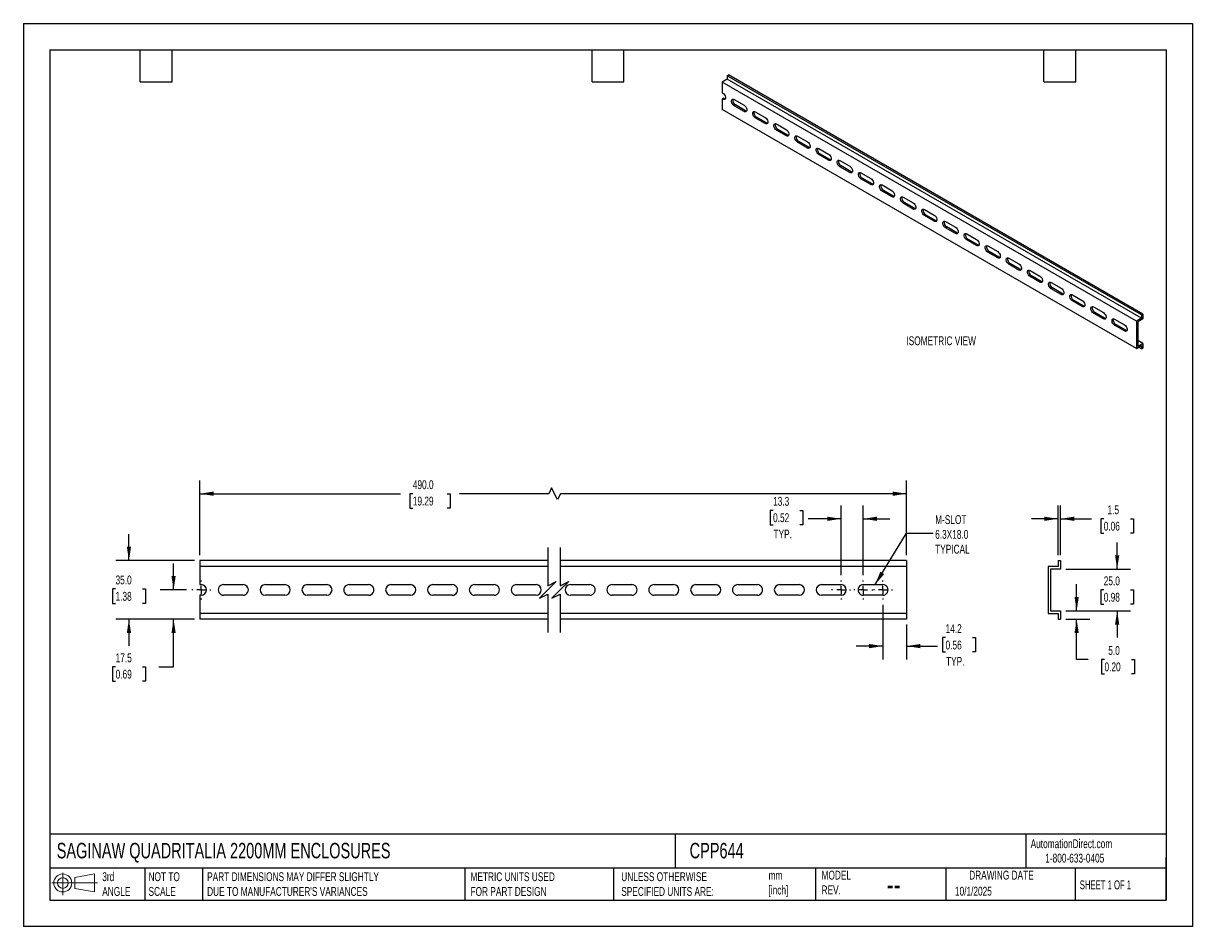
# Model space of a CAD drawing. Header units: millimetres. Extents: x 0 to 699, y 0 to 540.
import ezdxf

# ---------------------------------------------------------------- set-up
doc = ezdxf.new("R2010")
doc.units = ezdxf.units.MM
doc.header["$LTSCALE"] = 2.5
doc.linetypes.add('CENTERX2', pattern=[20.32, 12.7, -2.54, 2.54, -2.54])
doc.layers.add('CENTER', color=40, linetype='CENTERX2')
doc.layers.add('DIMENSIONS', color=140, linetype='Continuous', lineweight=25)
doc.layers.add('TEXT', color=140, linetype='Continuous', lineweight=25)
doc.styles.add('SLDTEXTSTYLE0', font='TXT', dxfattribs={"width": 0.7})
doc.styles.add('SLDTEXTSTYLE1', font='TXT', dxfattribs={"width": 0.65})
doc.dimstyles.new('SLDDIMSTYLE0', dxfattribs={"dimtxt": 5.39502, "dimasz": 8.255, "dimexe": 0, "dimexo": 0.0625, "dimgap": 1.348755, "dimtad": 0, "dimtih": 1, "dimtoh": 1, "dimdec": 1, "dimrnd": 1e-09, "dimzin": 12, "dimdsep": 46, "dimtxsty": 'SLDTEXTSTYLE0', "dimsah": 1, "dimcen": 0.09, "dimadec": 0, "dimazin": 3, "dimtfac": 1, "dimtdec": 1, "dimtmove": 0, "dimatfit": 0, "dimfxl": 0, "dimfrac": 2, "dimtolj": 1, "dimtzin": 12, "dimarcsym": 0})
doc.dimstyles.new('SLDDIMSTYLE1', dxfattribs={"dimtxt": 5.39502, "dimasz": 8.255, "dimexe": 0, "dimexo": 0.0625, "dimgap": 1.348755, "dimtad": 0, "dimtih": 1, "dimtoh": 1, "dimdec": 1, "dimrnd": 1e-09, "dimzin": 4, "dimdsep": 46, "dimtxsty": 'SLDTEXTSTYLE0', "dimsah": 1, "dimcen": 0.09, "dimadec": 0, "dimazin": 1, "dimtfac": 1, "dimtdec": 1, "dimtofl": 0, "dimtmove": 0, "dimatfit": 3, "dimfxl": 0, "dimfrac": 2, "dimtolj": 1, "dimtzin": 12, "dimarcsym": 0})
doc.dimstyles.new('SLDDIMSTYLE2', dxfattribs={"dimtxt": 5.39502, "dimasz": 8.255, "dimexe": 0, "dimexo": 0.0625, "dimgap": 1.348755, "dimtad": 0, "dimtih": 1, "dimtoh": 1, "dimdec": 1, "dimrnd": 1e-09, "dimzin": 4, "dimdsep": 46, "dimtxsty": 'SLDTEXTSTYLE0', "dimsah": 1, "dimcen": 0.09, "dimadec": 0, "dimazin": 1, "dimtfac": 1, "dimtdec": 1, "dimtmove": 0, "dimatfit": 0, "dimfxl": 0, "dimfrac": 2, "dimtolj": 1, "dimtzin": 12, "dimarcsym": 0})
doc.dimstyles.new('SLDDIMSTYLE3', dxfattribs={"dimtxt": 0.18, "dimasz": 8.255, "dimexe": 0, "dimexo": 0.0625, "dimgap": 0, "dimtad": 0, "dimtih": 1, "dimtoh": 1, "dimdec": 0, "dimrnd": 1e-09, "dimzin": 0, "dimdsep": 46, "dimtxsty": 'Standard', "dimsah": 1, "dimcen": 0.09, "dimadec": 0, "dimazin": 0, "dimtfac": 8.255, "dimtdec": 0, "dimtofl": 0, "dimtmove": 0, "dimatfit": 3, "dimfxl": 0, "dimfrac": 2, "dimtolj": 1, "dimtzin": 0, "dimarcsym": 0})

# ---------------------------------------------------------------- blocks, each defined once
blk = doc.blocks.new('Block11')
at = {"color": 7, "linetype": 'Continuous', "lineweight": 18}
for p, q in [((0, 7.2), (27.18, 7.2)), ((6.47, 13.28), (6.47, 0)), ((13.7, 10.42), (25.44, 12.58)), ((13.7, 3.99), (13.7, 10.42)), ((25.44, 12.58), (25.44, 1.83)), ((13.7, 3.99), (25.44, 1.83))]:
    blk.add_line(p, q, dxfattribs=at)
for radius in [5.38, 3.21]:
    blk.add_circle((6.47, 7.2), radius, dxfattribs=at)
blk = doc.blocks.new('Block12')
at = {"color": 7, "linetype": 'Continuous'}
blk.add_blockref('Block11', (0, 0), dxfattribs=at)
blk = doc.blocks.new('_D')
at = {"layer": 'DIMENSIONS'}
for p, q in [((488.47, 210.08), (488.47, 251.65)), ((501.77, 210.08), (501.77, 251.65)), ((447.88, 248.76), (446.07, 248.76)), ((446.07, 248.76), (446.07, 240.19)), ((463.91, 248.76), (465.72, 248.76)), ((465.72, 248.76), (465.72, 240.19)), ((446.07, 240.19), (447.88, 240.19)), ((465.72, 240.19), (463.91, 240.19)), ((488.47, 243.71), (468.74, 243.71)), ((501.77, 243.71), (517.65, 243.71))]:
    blk.add_line(p, q, dxfattribs=at)
for points in [[(488.47, 243.71), (480.22, 244.98), (480.22, 242.44)], [(501.77, 243.71), (510.03, 242.44), (510.03, 244.98)]]:
    blk.add_solid(points, dxfattribs=at)
at = {"layer": 'DIMENSIONS', "char_height": 5.292, "attachment_point": 1, "style": 'SLDTEXTSTYLE0'}
for s, insert in [('13.3', (447.88, 256.79)), ('0.52', (447.88, 247.01)), ('TYP.', (448.14, 237.23))]:
    blk.add_mtext(s, dxfattribs=dict(at, insert=insert))
blk = doc.blocks.new('_D_1')
at = {"layer": 'DIMENSIONS'}
for p, q in [((105.41, 221.89), (105.41, 266.65)), ((527.62, 221.89), (527.62, 266.65)), ((105.41, 258.71), (225.35, 258.71)), ((232.66, 258.71), (230.84, 258.71)), ((230.84, 258.71), (230.84, 250.14)), ((253.18, 258.71), (254.99, 258.71)), ((254.99, 258.71), (254.99, 250.14)), ((313.84, 258.71), (260.49, 258.71)), ((315.6, 262.24), (313.84, 258.71)), ((319.13, 255.19), (315.6, 262.24)), ((320.9, 258.71), (319.13, 255.19)), ((527.62, 258.71), (320.9, 258.71)), ((230.84, 250.14), (232.66, 250.14)), ((254.99, 250.14), (253.18, 250.14))]:
    blk.add_line(p, q, dxfattribs=at)
for points in [[(105.41, 258.71), (113.67, 257.44), (113.67, 259.98)], [(527.62, 258.71), (519.37, 259.98), (519.37, 257.44)]]:
    blk.add_solid(points, dxfattribs=at)
at = {"layer": 'DIMENSIONS', "char_height": 5.292, "attachment_point": 1, "style": 'SLDTEXTSTYLE0'}
for s, insert in [('490.0', (232.66, 266.74)), ('19.29', (232.66, 256.96))]:
    blk.add_mtext(s, dxfattribs=dict(at, insert=insert))
blk = doc.blocks.new('_D_2')
at = {"layer": 'DIMENSIONS'}
for p, q in [((89.73, 201.21), (89.73, 217.09)), ((97.4, 201.21), (81.79, 201.21)), ((102.24, 183.71), (81.79, 183.71)), ((89.73, 155.26), (89.73, 183.71)), ((55.12, 155.26), (53.31, 155.26)), ((53.31, 155.26), (53.31, 146.69)), ((71.15, 155.26), (72.97, 155.26)), ((72.97, 155.26), (72.97, 146.69)), ((80.88, 155.26), (89.73, 155.26)), ((53.31, 146.69), (55.12, 146.69)), ((72.97, 146.69), (71.15, 146.69))]:
    blk.add_line(p, q, dxfattribs=at)
for points in [[(89.73, 201.21), (91, 209.47), (88.46, 209.47)], [(89.73, 183.71), (88.46, 175.46), (91, 175.46)]]:
    blk.add_solid(points, dxfattribs=at)
at = {"layer": 'DIMENSIONS', "char_height": 5.292, "attachment_point": 1, "style": 'SLDTEXTSTYLE0'}
for s, insert in [('17.5', (55.12, 163.29)), ('0.69', (55.12, 153.51))]:
    blk.add_mtext(s, dxfattribs=dict(at, insert=insert))
blk = doc.blocks.new('_D_3')
at = {"layer": 'DIMENSIONS'}
for p, q in [((63.07, 218.71), (63.07, 234.59)), ((102.24, 218.71), (55.14, 218.71)), ((55.06, 201.77), (53.25, 201.77)), ((53.25, 201.77), (53.25, 193.19)), ((71.09, 201.77), (72.9, 201.77)), ((72.9, 201.77), (72.9, 193.19)), ((53.25, 193.19), (55.06, 193.19)), ((72.9, 193.19), (71.09, 193.19)), ((102.24, 183.71), (55.14, 183.71)), ((63.07, 183.71), (63.07, 167.84))]:
    blk.add_line(p, q, dxfattribs=at)
for points in [[(63.07, 218.71), (64.34, 226.97), (61.8, 226.97)], [(63.07, 183.71), (61.8, 175.46), (64.34, 175.46)]]:
    blk.add_solid(points, dxfattribs=at)
at = {"layer": 'DIMENSIONS', "char_height": 5.292, "attachment_point": 1, "style": 'SLDTEXTSTYLE0'}
for s, insert in [('35.0', (55.06, 209.8)), ('1.38', (55.06, 200.02))]:
    blk.add_mtext(s, dxfattribs=dict(at, insert=insert))
blk = doc.blocks.new('_D_4')
at = {"layer": 'DIMENSIONS'}
for p, q in [((513.47, 192.35), (513.47, 159.71)), ((527.62, 180.54), (527.62, 159.71)), ((513.47, 167.64), (497.6, 167.64)), ((527.62, 167.64), (546.1, 167.64)), ((550.93, 172.69), (549.12, 172.69)), ((549.12, 172.69), (549.12, 164.12)), ((566.96, 172.69), (568.78, 172.69)), ((568.78, 172.69), (568.78, 164.12)), ((549.12, 164.12), (550.93, 164.12)), ((568.78, 164.12), (566.96, 164.12))]:
    blk.add_line(p, q, dxfattribs=at)
for points in [[(513.47, 167.64), (505.22, 168.91), (505.22, 166.37)], [(527.62, 167.64), (535.88, 166.37), (535.88, 168.91)]]:
    blk.add_solid(points, dxfattribs=at)
at = {"layer": 'DIMENSIONS', "char_height": 5.292, "attachment_point": 1, "style": 'SLDTEXTSTYLE0'}
for s, insert in [('14.2', (550.93, 180.72)), ('0.56', (550.93, 170.94)), ('TYP.', (551.19, 161.16))]:
    blk.add_mtext(s, dxfattribs=dict(at, insert=insert))
blk = doc.blocks.new('SW_CENTERMARKSYMBOL_0')
at = {"layer": 'CENTER', "color": 0}
for p, q in [((-5.08, 0), (-5.69, 0)), ((0, 0), (-2.54, 0)), ((0, 5.08), (0, 5.69)), ((0, 0), (0, 2.54)), ((0, 0), (0, -2.54)), ((0, 0), (2.54, 0)), ((5.08, 0), (5.69, 0)), ((0, -5.08), (0, -5.69))]:
    blk.add_line(p, q, dxfattribs=at)
blk = doc.blocks.new('SW_CENTERMARKSYMBOL_1')
at = {"layer": 'CENTER', "color": 0}
for p, q in [((-5.08, 0), (-5.69, 0)), ((0, 0), (-2.54, 0)), ((0, 5.08), (0, 5.69)), ((0, 0), (0, 2.54)), ((0, 0), (0, -2.54)), ((0, 0), (2.54, 0)), ((5.08, 0), (5.69, 0)), ((0, -5.08), (0, -5.69))]:
    blk.add_line(p, q, dxfattribs=at)
blk = doc.blocks.new('SW_CENTERMARKSYMBOL_2')
at = {"layer": 'CENTER', "color": 0}
for p, q in [((-5.08, 0), (-5.69, 0)), ((0, 0), (-2.54, 0)), ((0, 5.08), (0, 5.69)), ((0, 0), (0, 2.54)), ((0, 0), (0, -2.54)), ((0, 0), (2.54, 0)), ((5.08, 0), (5.69, 0)), ((0, -5.08), (0, -5.69))]:
    blk.add_line(p, q, dxfattribs=at)
blk = doc.blocks.new('SW_CENTERMARKSYMBOL_3')
at = {"layer": 'CENTER', "color": 0}
for p, q in [((-5.08, 0), (-5.69, 0)), ((0, 0), (-2.54, 0)), ((0, 5.08), (0, 5.69)), ((0, 0), (0, 2.54)), ((0, 0), (0, -2.54)), ((0, 0), (2.54, 0)), ((5.08, 0), (5.69, 0)), ((0, -5.08), (0, -5.69))]:
    blk.add_line(p, q, dxfattribs=at)
blk = doc.blocks.new('_D_5')
at = {"layer": 'DIMENSIONS'}
for p, q in [((653.42, 213.71), (653.42, 229.59)), ((622.8, 213.71), (661.36, 213.71)), ((645.41, 201.23), (643.59, 201.23)), ((643.59, 201.23), (643.59, 192.66)), ((661.44, 201.23), (663.25, 201.23)), ((663.25, 201.23), (663.25, 192.66)), ((622.8, 188.71), (661.36, 188.71)), ((643.59, 192.66), (645.41, 192.66)), ((653.42, 188.71), (653.42, 172.84)), ((663.25, 192.66), (661.44, 192.66))]:
    blk.add_line(p, q, dxfattribs=at)
for points in [[(653.42, 213.71), (654.69, 221.97), (652.15, 221.97)], [(653.42, 188.71), (652.15, 180.46), (654.69, 180.46)]]:
    blk.add_solid(points, dxfattribs=at)
at = {"layer": 'DIMENSIONS', "char_height": 5.292, "attachment_point": 1, "style": 'SLDTEXTSTYLE0'}
for s, insert in [('25.0', (645.41, 209.26)), ('0.98', (645.41, 199.48))]:
    blk.add_mtext(s, dxfattribs=dict(at, insert=insert))
blk = doc.blocks.new('_D_6')
at = {"layer": 'DIMENSIONS'}
for p, q in [((629.23, 188.71), (629.23, 204.59)), ((622.8, 188.71), (637.16, 188.71)), ((622.8, 183.71), (637.16, 183.71)), ((629.23, 159.64), (629.23, 183.71)), ((636.15, 159.64), (629.23, 159.64)), ((645.87, 159.64), (644.06, 159.64)), ((644.06, 159.64), (644.06, 151.06)), ((661.91, 159.64), (663.72, 159.64)), ((663.72, 159.64), (663.72, 151.06)), ((644.06, 151.06), (645.87, 151.06)), ((663.72, 151.06), (661.91, 151.06))]:
    blk.add_line(p, q, dxfattribs=at)
for points in [[(629.23, 188.71), (630.5, 196.97), (627.96, 196.97)], [(629.23, 183.71), (627.96, 175.46), (630.5, 175.46)]]:
    blk.add_solid(points, dxfattribs=at)
at = {"layer": 'DIMENSIONS', "char_height": 5.292, "attachment_point": 1, "style": 'SLDTEXTSTYLE0'}
for s, insert in [('5.0', (648.12, 167.67)), ('0.20', (645.87, 157.88))]:
    blk.add_mtext(s, dxfattribs=dict(at, insert=insert))
blk = doc.blocks.new('_D_7')
at = {"layer": 'DIMENSIONS'}
for p, q in [((618.12, 221.89), (618.12, 251.65)), ((619.62, 221.89), (619.62, 251.65)), ((618.12, 243.71), (602.25, 243.71)), ((619.62, 243.71), (638.09, 243.71)), ((645.41, 243.71), (643.59, 243.71)), ((643.59, 243.71), (643.59, 235.14)), ((661.44, 243.71), (663.25, 243.71)), ((663.25, 243.71), (663.25, 235.14)), ((643.59, 235.14), (645.41, 235.14)), ((663.25, 235.14), (661.44, 235.14))]:
    blk.add_line(p, q, dxfattribs=at)
for points in [[(618.12, 243.71), (609.87, 244.98), (609.87, 242.44)], [(619.62, 243.71), (627.88, 242.44), (627.88, 244.98)]]:
    blk.add_solid(points, dxfattribs=at)
at = {"layer": 'DIMENSIONS', "char_height": 5.292, "attachment_point": 1, "style": 'SLDTEXTSTYLE0'}
for s, insert in [('1.5', (647.65, 251.74)), ('0.06', (645.41, 241.96))]:
    blk.add_mtext(s, dxfattribs=dict(at, insert=insert))

msp = doc.modelspace()

# ---------------------------------------------------------------- linework, layer by layer
at = {"color": 7, "linetype": 'Continuous'}
for p, q in [((0.01, 539.76), (0.01, 0.01)), ((0.01, 539.76), (698.51, 539.76)), ((698.51, 539.76), (698.51, 0.01)), ((698.51, 0.01), (0.01, 0.01))]:
    msp.add_line(p, q, dxfattribs=at)
for p, q in [((420.52, 506.43), (417.49, 504.68)), ((664.97, 361.81), (417.49, 504.68)), ((417.49, 504.68), (417.49, 498.36)), ((420.52, 508.47), (421.27, 508.91)), ((668, 365.6), (420.52, 508.47)), ((420.52, 508.47), (420.52, 506.43)), ((668, 363.56), (420.52, 506.43)), ((668.76, 366.04), (421.27, 508.91)), ((417.49, 498.36), (417.92, 498.11)), ((418.24, 495.12), (417.49, 494.68)), ((417.49, 494.68), (417.49, 488.35)), ((417.92, 494.43), (417.49, 494.68)), ((417.92, 494.43), (418.67, 494.87)), ((418.67, 494.87), (418.24, 495.12)), ((424.63, 494.23), (430.54, 490.82)), ((424.63, 490.56), (425.39, 490.99)), ((430.54, 487.14), (424.63, 490.56)), ((431.3, 487.58), (425.39, 490.99)), ((664.97, 345.48), (417.49, 488.35)), ((430.54, 487.14), (431.3, 487.58)), ((437.26, 486.94), (443.17, 483.53)), ((437.26, 483.27), (438.02, 483.7)), ((443.17, 479.86), (437.26, 483.27)), ((443.93, 480.29), (438.02, 483.7)), ((443.17, 479.86), (443.93, 480.29)), ((449.89, 479.65), (455.8, 476.24)), ((449.89, 475.98), (450.64, 476.41)), ((455.8, 472.57), (449.89, 475.98)), ((456.55, 473), (450.64, 476.41)), ((455.8, 472.57), (456.55, 473)), ((462.51, 472.36), (468.42, 468.95)), ((462.51, 468.69), (463.27, 469.13)), ((468.42, 465.28), (462.51, 468.69)), ((469.18, 465.71), (463.27, 469.13)), ((468.42, 465.28), (469.18, 465.71)), ((475.14, 465.07), (481.05, 461.66)), ((475.14, 461.4), (475.9, 461.84)), ((481.05, 457.99), (475.14, 461.4)), ((481.81, 458.42), (475.9, 461.84)), ((481.05, 457.99), (481.81, 458.42)), ((487.77, 457.78), (493.68, 454.37)), ((487.77, 454.11), (488.53, 454.55)), ((493.68, 450.7), (487.77, 454.11)), ((494.43, 451.13), (488.53, 454.55)), ((493.68, 450.7), (494.43, 451.13)), ((500.39, 450.49), (506.3, 447.08)), ((500.39, 446.82), (501.15, 447.26)), ((507.06, 443.85), (501.15, 447.26)), ((506.3, 443.41), (500.39, 446.82)), ((506.3, 443.41), (507.06, 443.85)), ((513.02, 443.2), (518.93, 439.79)), ((513.02, 439.53), (513.78, 439.97)), ((518.93, 436.12), (513.02, 439.53)), ((519.69, 436.56), (513.78, 439.97)), ((518.93, 436.12), (519.69, 436.56)), ((525.65, 435.92), (531.56, 432.5)), ((525.65, 432.24), (526.41, 432.68)), ((531.56, 428.83), (525.65, 432.24)), ((532.32, 429.27), (526.41, 432.68)), ((531.56, 428.83), (532.32, 429.27)), ((538.28, 428.63), (544.19, 425.21)), ((538.28, 424.95), (539.03, 425.39)), ((544.19, 421.54), (538.28, 424.95)), ((544.94, 421.98), (539.03, 425.39)), ((544.19, 421.54), (544.94, 421.98)), ((550.9, 421.34), (556.81, 417.93)), ((550.9, 417.66), (551.66, 418.1)), ((556.81, 414.25), (550.9, 417.66)), ((557.57, 414.69), (551.66, 418.1)), ((556.81, 414.25), (557.57, 414.69)), ((563.53, 414.05), (569.44, 410.64)), ((563.53, 410.37), (564.29, 410.81)), ((569.44, 406.96), (563.53, 410.37)), ((570.2, 407.4), (564.29, 410.81)), ((569.44, 406.96), (570.2, 407.4)), ((576.16, 406.76), (582.07, 403.35)), ((576.16, 403.08), (576.91, 403.52)), ((582.07, 399.67), (576.16, 403.08)), ((582.82, 400.11), (576.91, 403.52)), ((582.07, 399.67), (582.82, 400.11)), ((588.78, 399.47), (594.69, 396.06)), ((588.78, 395.79), (589.54, 396.23)), ((594.69, 392.38), (588.78, 395.79)), ((595.45, 392.82), (589.54, 396.23)), ((594.69, 392.38), (595.45, 392.82)), ((601.41, 392.18), (607.32, 388.77)), ((601.41, 388.5), (602.17, 388.94)), ((607.32, 385.09), (601.41, 388.5)), ((608.08, 385.53), (602.17, 388.94)), ((607.32, 385.09), (608.08, 385.53)), ((614.04, 384.89), (619.95, 381.48)), ((614.04, 381.22), (614.79, 381.65)), ((619.95, 377.8), (614.04, 381.22)), ((620.7, 378.24), (614.79, 381.65)), ((619.95, 377.8), (620.7, 378.24)), ((626.66, 377.6), (632.57, 374.19)), ((626.66, 373.93), (627.42, 374.36)), ((632.57, 370.51), (626.66, 373.93)), ((633.33, 370.95), (627.42, 374.36)), ((632.57, 370.51), (633.33, 370.95)), ((639.29, 370.31), (645.2, 366.9)), ((639.29, 366.64), (640.05, 367.07)), ((645.2, 363.23), (639.29, 366.64)), ((645.96, 363.66), (640.05, 367.07)), ((645.2, 363.23), (645.96, 363.66)), ((668, 363.56), (664.97, 361.81)), ((668, 365.6), (668.76, 366.04)), ((668, 365.6), (668, 363.56)), ((668.76, 366.04), (668.76, 363.12)), ((651.92, 363.02), (657.83, 359.61)), ((651.92, 359.35), (652.68, 359.78)), ((657.83, 355.94), (651.92, 359.35)), ((658.58, 356.37), (652.68, 359.78)), ((657.83, 355.94), (658.58, 356.37)), ((664.97, 361.81), (664.97, 345.48)), ((668.76, 363.12), (665.73, 361.38)), ((665.73, 361.38), (665.73, 346.79)), ((668.76, 348.54), (665.73, 350.29)), ((664.97, 345.48), (668, 347.23)), ((665.73, 346.79), (668.76, 348.54)), ((668, 345.19), (666.24, 346.21)), ((668, 347.23), (668, 345.19)), ((668, 345.19), (668.76, 345.63)), ((668.76, 348.54), (668.76, 345.63)), ((313.28, 218.71), (105.41, 218.71)), ((105.41, 218.71), (105.41, 215.21)), ((527.62, 218.71), (320.78, 218.71)), ((527.62, 218.71), (527.62, 215.21)), ((618.12, 218.71), (618.12, 215.21)), ((618.12, 218.71), (619.62, 218.71)), ((619.62, 218.71), (619.62, 213.71)), ((313.28, 215.21), (105.41, 215.21)), ((105.41, 215.21), (105.41, 204.36)), ((527.62, 215.21), (320.78, 215.21)), ((527.62, 215.21), (527.62, 187.21)), ((612.12, 215.21), (612.12, 187.21)), ((618.12, 215.21), (612.12, 215.21)), ((619.62, 213.71), (613.62, 213.71)), ((613.62, 213.71), (613.62, 188.71)), ((105.41, 204.36), (106.26, 204.36)), ((119.56, 204.36), (131.26, 204.36)), ((144.56, 204.36), (156.26, 204.36)), ((169.56, 204.36), (181.26, 204.36)), ((194.56, 204.36), (206.26, 204.36)), ((219.56, 204.36), (231.26, 204.36)), ((244.56, 204.36), (256.26, 204.36)), ((269.56, 204.36), (281.26, 204.36)), ((294.56, 204.36), (306.26, 204.36)), ((326.77, 204.36), (338.47, 204.36)), ((351.77, 204.36), (363.47, 204.36)), ((376.77, 204.36), (388.47, 204.36)), ((401.77, 204.36), (413.47, 204.36)), ((426.77, 204.36), (438.47, 204.36)), ((451.77, 204.36), (463.47, 204.36)), ((476.77, 204.36), (488.47, 204.36)), ((501.77, 204.36), (513.47, 204.36)), ((105.41, 198.06), (105.41, 187.21)), ((106.26, 198.06), (105.41, 198.06)), ((131.26, 198.06), (119.56, 198.06)), ((156.26, 198.06), (144.56, 198.06)), ((181.26, 198.06), (169.56, 198.06)), ((206.26, 198.06), (194.56, 198.06)), ((231.26, 198.06), (219.56, 198.06)), ((256.26, 198.06), (244.56, 198.06)), ((281.26, 198.06), (269.56, 198.06)), ((306.26, 198.06), (294.56, 198.06)), ((338.47, 198.06), (326.77, 198.06)), ((363.47, 198.06), (351.77, 198.06)), ((388.47, 198.06), (376.77, 198.06)), ((413.47, 198.06), (401.77, 198.06)), ((438.47, 198.06), (426.77, 198.06)), ((463.47, 198.06), (451.77, 198.06)), ((488.47, 198.06), (476.77, 198.06)), ((513.47, 198.06), (501.77, 198.06)), ((613.62, 188.71), (619.62, 188.71)), ((619.62, 188.71), (619.62, 183.71)), ((313.28, 187.21), (105.41, 187.21)), ((105.41, 187.21), (105.41, 183.71)), ((313.28, 183.71), (105.41, 183.71)), ((527.62, 187.21), (320.78, 187.21)), ((527.62, 183.71), (320.78, 183.71)), ((527.62, 187.21), (527.62, 183.71)), ((612.12, 187.21), (618.12, 187.21)), ((618.12, 187.21), (618.12, 183.71)), ((618.12, 183.71), (619.62, 183.71))]:
    msp.add_line(p, q)
at = {"flags": 128}
for points in [[(417.92, 498.11), (418.46, 497.68), (418.94, 497.09), (419.29, 496.39), (419.48, 495.69), (419.48, 495.05), (419.29, 494.56), (418.94, 494.27), (418.46, 494.23), (417.92, 494.43)], [(419.35, 494.65), (419.22, 494.67), (418.67, 494.87)], [(424.63, 490.56), (424.09, 490.98), (423.61, 491.58), (423.26, 492.27), (423.07, 492.98), (423.07, 493.62), (423.26, 494.11), (423.61, 494.39), (424.09, 494.43), (424.63, 494.23)], [(430.54, 490.82), (431.09, 490.39), (431.57, 489.8), (431.92, 489.1), (432.11, 488.4), (432.11, 487.76), (431.92, 487.27), (431.57, 486.98), (431.09, 486.94), (430.54, 487.14)], [(431.98, 487.37), (431.84, 487.38), (431.3, 487.58)], [(437.26, 483.27), (436.72, 483.69), (436.24, 484.29), (435.88, 484.98), (435.69, 485.69), (435.69, 486.33), (435.88, 486.82), (436.24, 487.1), (436.72, 487.14), (437.26, 486.94)], [(443.17, 483.53), (443.71, 483.1), (444.19, 482.51), (444.55, 481.82), (444.74, 481.11), (444.74, 480.47), (444.55, 479.98), (444.19, 479.69), (443.71, 479.65), (443.17, 479.86)], [(444.61, 480.08), (444.47, 480.09), (443.93, 480.29)], [(449.89, 475.98), (449.34, 476.4), (448.86, 477), (448.51, 477.69), (448.32, 478.4), (448.32, 479.04), (448.51, 479.53), (448.86, 479.81), (449.34, 479.85), (449.89, 479.65)], [(455.8, 476.24), (456.34, 475.82), (456.82, 475.22), (457.17, 474.53), (457.36, 473.82), (457.36, 473.18), (457.17, 472.69), (456.82, 472.41), (456.34, 472.36), (455.8, 472.57)], [(457.23, 472.79), (457.1, 472.8), (456.55, 473)], [(462.51, 468.69), (461.97, 469.11), (461.49, 469.71), (461.14, 470.4), (460.95, 471.11), (460.95, 471.75), (461.14, 472.24), (461.49, 472.52), (461.97, 472.57), (462.51, 472.36)], [(468.42, 468.95), (468.97, 468.53), (469.45, 467.93), (469.8, 467.24), (469.99, 466.53), (469.99, 465.89), (469.8, 465.4), (469.45, 465.12), (468.97, 465.07), (468.42, 465.28)], [(469.86, 465.5), (469.73, 465.51), (469.18, 465.71)], [(475.14, 461.4), (474.6, 461.82), (474.12, 462.42), (473.76, 463.11), (473.57, 463.82), (473.57, 464.46), (473.76, 464.95), (474.12, 465.23), (474.6, 465.28), (475.14, 465.07)], [(481.05, 461.66), (481.59, 461.24), (482.07, 460.64), (482.43, 459.95), (482.62, 459.24), (482.62, 458.6), (482.43, 458.11), (482.07, 457.83), (481.59, 457.78), (481.05, 457.99)], [(482.49, 458.21), (482.35, 458.22), (481.81, 458.42)], [(487.77, 454.11), (487.22, 454.53), (486.75, 455.13), (486.39, 455.82), (486.2, 456.53), (486.2, 457.17), (486.39, 457.66), (486.75, 457.94), (487.22, 457.99), (487.77, 457.78)], [(493.68, 454.37), (494.22, 453.95), (494.7, 453.35), (495.06, 452.66), (495.24, 451.95), (495.24, 451.31), (495.06, 450.82), (494.7, 450.54), (494.22, 450.49), (493.68, 450.7)], [(495.12, 450.92), (494.98, 450.93), (494.43, 451.13)], [(500.39, 446.82), (499.85, 447.24), (499.37, 447.84), (499.02, 448.53), (498.83, 449.24), (498.83, 449.88), (499.02, 450.37), (499.37, 450.65), (499.85, 450.7), (500.39, 450.49)], [(506.3, 447.08), (506.85, 446.66), (507.33, 446.06), (507.68, 445.37), (507.87, 444.66), (507.87, 444.02), (507.68, 443.53), (507.33, 443.25), (506.85, 443.2), (506.3, 443.41)], [(507.74, 443.63), (507.61, 443.64), (507.06, 443.85)], [(513.02, 439.53), (512.48, 439.96), (512, 440.55), (511.64, 441.24), (511.45, 441.95), (511.45, 442.59), (511.64, 443.08), (512, 443.37), (512.48, 443.41), (513.02, 443.2)], [(518.93, 439.79), (519.48, 439.37), (519.95, 438.77), (520.31, 438.08), (520.5, 437.37), (520.5, 436.73), (520.31, 436.24), (519.95, 435.96), (519.48, 435.92), (518.93, 436.12)], [(520.37, 436.34), (520.23, 436.35), (519.69, 436.56)], [(525.65, 432.24), (525.1, 432.67), (524.63, 433.26), (524.27, 433.95), (524.08, 434.66), (524.08, 435.3), (524.27, 435.79), (524.63, 436.08), (525.1, 436.12), (525.65, 435.92)], [(531.56, 432.5), (532.1, 432.08), (532.58, 431.48), (532.94, 430.79), (533.12, 430.08), (533.12, 429.44), (532.94, 428.95), (532.58, 428.67), (532.1, 428.63), (531.56, 428.83)], [(533, 429.05), (532.86, 429.06), (532.32, 429.27)], [(538.28, 424.95), (537.73, 425.38), (537.25, 425.97), (536.9, 426.67), (536.71, 427.37), (536.71, 428.01), (536.9, 428.5), (537.25, 428.79), (537.73, 428.83), (538.28, 428.63)], [(544.19, 425.21), (544.73, 424.79), (545.21, 424.19), (545.56, 423.5), (545.75, 422.79), (545.75, 422.15), (545.56, 421.66), (545.21, 421.38), (544.73, 421.34), (544.19, 421.54)], [(545.62, 421.76), (545.49, 421.77), (544.94, 421.98)], [(550.9, 417.66), (550.36, 418.09), (549.88, 418.68), (549.52, 419.38), (549.34, 420.08), (549.34, 420.72), (549.52, 421.21), (549.88, 421.5), (550.36, 421.54), (550.9, 421.34)], [(556.81, 417.93), (557.36, 417.5), (557.83, 416.91), (558.19, 416.21), (558.38, 415.5), (558.38, 414.86), (558.19, 414.37), (557.83, 414.09), (557.36, 414.05), (556.81, 414.25)], [(558.25, 414.47), (558.11, 414.48), (557.57, 414.69)], [(563.53, 410.37), (562.99, 410.8), (562.51, 411.39), (562.15, 412.09), (561.96, 412.8), (561.96, 413.43), (562.15, 413.92), (562.51, 414.21), (562.99, 414.25), (563.53, 414.05)], [(569.44, 410.64), (569.98, 410.21), (570.46, 409.62), (570.82, 408.92), (571.01, 408.21), (571.01, 407.58), (570.82, 407.08), (570.46, 406.8), (569.98, 406.76), (569.44, 406.96)], [(570.88, 407.18), (570.74, 407.2), (570.2, 407.4)], [(576.16, 403.08), (575.61, 403.51), (575.13, 404.1), (574.78, 404.8), (574.59, 405.51), (574.59, 406.14), (574.78, 406.63), (575.13, 406.92), (575.61, 406.96), (576.16, 406.76)], [(582.07, 403.35), (582.61, 402.92), (583.09, 402.33), (583.44, 401.63), (583.63, 400.92), (583.63, 400.29), (583.44, 399.8), (583.09, 399.51), (582.61, 399.47), (582.07, 399.67)], [(583.5, 399.89), (583.37, 399.91), (582.82, 400.11)], [(588.78, 395.79), (588.24, 396.22), (587.76, 396.81), (587.41, 397.51), (587.22, 398.22), (587.22, 398.85), (587.41, 399.35), (587.76, 399.63), (588.24, 399.67), (588.78, 399.47)], [(594.69, 396.06), (595.24, 395.63), (595.72, 395.04), (596.07, 394.34), (596.26, 393.63), (596.26, 393), (596.07, 392.51), (595.72, 392.22), (595.24, 392.18), (594.69, 392.38)], [(596.13, 392.6), (595.99, 392.62), (595.45, 392.82)], [(601.41, 388.5), (600.87, 388.93), (600.39, 389.52), (600.03, 390.22), (599.84, 390.93), (599.84, 391.57), (600.03, 392.06), (600.39, 392.34), (600.87, 392.38), (601.41, 392.18)], [(607.32, 388.77), (607.86, 388.34), (608.34, 387.75), (608.7, 387.05), (608.89, 386.35), (608.89, 385.71), (608.7, 385.22), (608.34, 384.93), (607.86, 384.89), (607.32, 385.09)], [(608.76, 385.31), (608.62, 385.33), (608.08, 385.53)], [(614.04, 381.22), (613.49, 381.64), (613.01, 382.24), (612.66, 382.93), (612.47, 383.64), (612.47, 384.28), (612.66, 384.77), (613.01, 385.05), (613.49, 385.09), (614.04, 384.89)], [(619.95, 381.48), (620.49, 381.05), (620.97, 380.46), (621.32, 379.76), (621.51, 379.06), (621.51, 378.42), (621.32, 377.93), (620.97, 377.64), (620.49, 377.6), (619.95, 377.8)], [(621.38, 378.03), (621.25, 378.04), (620.7, 378.24)], [(626.66, 373.93), (626.12, 374.35), (625.64, 374.95), (625.29, 375.64), (625.1, 376.35), (625.1, 376.99), (625.29, 377.48), (625.64, 377.76), (626.12, 377.8), (626.66, 377.6)], [(632.57, 374.19), (633.12, 373.76), (633.6, 373.17), (633.95, 372.48), (634.14, 371.77), (634.14, 371.13), (633.95, 370.64), (633.6, 370.35), (633.12, 370.31), (632.57, 370.51)], [(634.01, 370.74), (633.88, 370.75), (633.33, 370.95)], [(639.29, 366.64), (638.75, 367.06), (638.27, 367.66), (637.91, 368.35), (637.72, 369.06), (637.72, 369.7), (637.91, 370.19), (638.27, 370.47), (638.75, 370.51), (639.29, 370.31)], [(645.2, 366.9), (645.74, 366.47), (646.22, 365.88), (646.58, 365.19), (646.77, 364.48), (646.77, 363.84), (646.58, 363.35), (646.22, 363.06), (645.74, 363.02), (645.2, 363.23)], [(646.64, 363.45), (646.5, 363.46), (645.96, 363.66)], [(651.92, 359.35), (651.37, 359.77), (650.9, 360.37), (650.54, 361.06), (650.35, 361.77), (650.35, 362.41), (650.54, 362.9), (650.9, 363.18), (651.37, 363.23), (651.92, 363.02)], [(657.83, 359.61), (658.37, 359.19), (658.85, 358.59), (659.21, 357.9), (659.39, 357.19), (659.39, 356.55), (659.21, 356.06), (658.85, 355.78), (658.37, 355.73), (657.83, 355.94)], [(659.27, 356.16), (659.13, 356.17), (658.58, 356.37)]]:
    msp.add_lwpolyline(points, dxfattribs=at)
for centre, radius, start, end in [((426.82, 493.61), 2.98, 163.76231, 241.45285), ((439.44, 486.32), 2.98, 163.76231, 241.45285), ((452.07, 479.03), 2.98, 163.76231, 241.45285), ((464.7, 471.74), 2.98, 163.76231, 241.45285), ((477.32, 464.46), 2.98, 163.76231, 241.45285), ((489.95, 457.17), 2.98, 163.76231, 241.45285), ((502.58, 449.88), 2.98, 163.76231, 241.45285), ((515.2, 442.59), 2.98, 163.76231, 241.45285), ((527.83, 435.3), 2.98, 163.76231, 241.45285), ((540.46, 428.01), 2.98, 163.76231, 241.45285), ((553.09, 420.72), 2.98, 163.76231, 241.45285), ((565.71, 413.43), 2.98, 163.76231, 241.45285), ((578.34, 406.14), 2.98, 163.76231, 241.45285), ((590.97, 398.85), 2.98, 163.76231, 241.45285), ((603.59, 391.56), 2.98, 163.76231, 241.45285), ((616.22, 384.27), 2.98, 163.76231, 241.45285), ((628.85, 376.98), 2.98, 163.76231, 241.45285), ((641.47, 369.69), 2.98, 163.76231, 241.45285), ((654.1, 362.4), 2.98, 163.76231, 241.45285), ((106.26, 201.21), 3.15, 270.00011, 89.99989), ((119.56, 201.21), 3.15, 89.99983, 270.00017), ((131.26, 201.21), 3.15, 269.99983, 90.00017), ((144.56, 201.21), 3.15, 90.00011, 269.99989), ((156.26, 201.21), 3.15, 270.00011, 89.99989), ((169.56, 201.21), 3.15, 90.00011, 269.99989), ((181.26, 201.21), 3.15, 270.00011, 89.99989), ((194.56, 201.21), 3.15, 89.99983, 270.00017), ((206.26, 201.21), 3.15, 269.99983, 90.00017), ((219.56, 201.21), 3.15, 90.00011, 269.99989), ((231.26, 201.21), 3.15, 270.00011, 89.99989), ((244.56, 201.21), 3.15, 90.00011, 269.99989), ((256.26, 201.21), 3.15, 269.99997, 90.00003), ((269.56, 201.21), 3.15, 89.99997, 270.00003), ((281.26, 201.21), 3.15, 269.99997, 90.00003), ((294.56, 201.21), 3.15, 89.99997, 270.00003), ((306.26, 201.21), 3.15, 270.00004, 89.99996), ((326.77, 201.21), 3.15, 90.00004, 269.99996), ((338.47, 201.21), 3.15, 269.99997, 90.00003), ((351.77, 201.21), 3.15, 89.99997, 270.00003), ((363.47, 201.21), 3.15, 269.99997, 90.00003), ((376.77, 201.21), 3.15, 89.99997, 270.00003), ((388.47, 201.21), 3.15, 270.00011, 89.99989), ((401.77, 201.21), 3.15, 90.00011, 269.99989), ((413.47, 201.21), 3.15, 270.00011, 89.99989), ((426.77, 201.21), 3.15, 89.99983, 270.00017), ((438.47, 201.21), 3.15, 269.99983, 90.00017), ((451.77, 201.21), 3.15, 90.00011, 269.99989), ((463.47, 201.21), 3.15, 270.00011, 89.99989), ((476.77, 201.21), 3.15, 90.00011, 269.99989), ((488.47, 201.21), 3.15, 270.00011, 89.99989), ((501.77, 201.21), 3.15, 89.99983, 270.00017), ((513.47, 201.21), 3.15, 269.99983, 90.00017)]:
    msp.add_arc(centre, radius, start, end)
at = {"layer": 'DIMENSIONS', "color": 140}
for p, q in [((313.28, 226.65), (313.28, 203.71)), ((320.78, 226.65), (320.78, 203.71)), ((313.28, 203.71), (318.28, 206.21)), ((318.28, 206.21), (313.28, 201.21)), ((320.78, 203.71), (325.78, 206.21)), ((325.78, 206.21), (320.78, 201.21)), ((313.28, 201.21), (308.28, 196.21)), ((308.28, 196.21), (313.28, 198.71)), ((313.28, 198.71), (313.28, 175.78)), ((320.78, 201.21), (315.78, 196.21)), ((315.78, 196.21), (320.78, 198.71)), ((320.78, 198.71), (320.78, 175.78))]:
    msp.add_line(p, q, dxfattribs=at)
at = {"layer": 'TEXT'}
for p, q in [((15.87, 523.87), (682.62, 523.87)), ((15.87, 523.87), (15.87, 15.87)), ((69.85, 504.82), (69.85, 523.87)), ((88.9, 504.82), (88.9, 523.87)), ((339.72, 504.82), (339.72, 523.87)), ((358.77, 504.82), (358.77, 523.87)), ((682.62, 523.87), (682.62, 15.87)), ((609.6, 504.82), (609.6, 523.87)), ((628.65, 504.82), (628.65, 523.87)), ((69.85, 504.82), (88.9, 504.82)), ((339.72, 504.82), (358.77, 504.82)), ((609.6, 504.82), (628.65, 504.82)), ((682.62, 55.32), (15.87, 55.32)), ((389.4, 55.32), (389.4, 34.92)), ((598.94, 55.32), (598.94, 34.92)), ((682.62, 15.87), (682.62, 41.27)), ((682.62, 34.92), (15.87, 34.92)), ((72.61, 34.92), (72.61, 15.87)), ((107.09, 34.92), (107.09, 15.87)), ((263.71, 34.92), (263.71, 15.87)), ((352.49, 34.92), (352.49, 15.87)), ((473.25, 34.92), (473.25, 15.87)), ((551.16, 34.92), (551.16, 15.87)), ((628.37, 34.92), (628.37, 15.87)), ((15.87, 15.87), (682.62, 15.87))]:
    msp.add_line(p, q, dxfattribs=at)

# ---------------------------------------------------------------- block references
at = {"layer": 'CENTER'}
for name, p in [('SW_CENTERMARKSYMBOL_3', (106.26, 201.21)), ('SW_CENTERMARKSYMBOL_2', (488.47, 201.21)), ('SW_CENTERMARKSYMBOL_1', (501.77, 201.21)), ('SW_CENTERMARKSYMBOL_0', (513.47, 201.21))]:
    msp.add_blockref(name, p, dxfattribs=at)
at = {"layer": 'TEXT'}
msp.add_blockref('Block12', (17.09, 18.88), dxfattribs=at)

# ---------------------------------------------------------------- texts
at = {"color": 179, "linetype": 'Continuous', "lineweight": 18, "char_height": 5.2917, "attachment_point": 1, "style": 'SLDTEXTSTYLE0'}
for s, insert in [('AutomationDirect.com', (601.74, 52.19)), ('1-800-633-0405', (610.48, 43.59))]:
    msp.add_mtext(s, dxfattribs=dict(at, insert=insert))
at = {"layer": 'DIMENSIONS', "char_height": 5.2917, "attachment_point": 1, "style": 'SLDTEXTSTYLE0'}
for s, insert in [('ISOMETRIC VIEW', (527.53, 352.75)), ('M-SLOT^J6.3X18.0^JTYPICAL', (544.7, 245.87))]:
    msp.add_mtext(s, dxfattribs=dict(at, insert=insert))
at = {"layer": 'TEXT'}
for s, insert, char_height, attachment_point, style in [('SAGINAW QUADRITALIA 2200MM ENCLOSURES', (19.91, 50.06), 9.2604, 1, 'SLDTEXTSTYLE0'), ('CPP644', (398.02, 50.06), 9.26, 1, 'SLDTEXTSTYLE0'), ('3rd^JANGLE', (47.13, 32.49), 5.292, 1, 'SLDTEXTSTYLE0'), ('NOT TO^JSCALE', (74.77, 32.49), 5.2917, 1, 'SLDTEXTSTYLE0'), ("PART DIMENSIONS MAY DIFFER SLIGHTLY ^JDUE TO MANUFACTURER'S VARIANCES", (109.78, 32.49), 5.2917, 1, 'SLDTEXTSTYLE0'), ('METRIC UNITS USED ^JFOR PART DESIGN', (267.13, 32.49), 5.2917, 1, 'SLDTEXTSTYLE0'), ('UNLESS OTHERWISE ^JSPECIFIED UNITS ARE:', (357.17, 32.49), 5.2917, 1, 'SLDTEXTSTYLE0'), ('mm^J[inch]', (445.16, 33.32), 5.292, 1, 'SLDTEXTSTYLE0'), ('MODEL ^JREV.', (476.83, 33.41), 5.2917, 1, 'SLDTEXTSTYLE0'), ('DRAWING DATE', (584.31, 33.41), 5.2917, 2, 'SLDTEXTSTYLE0'), ('--', (515.74, 31.84), 13.229, 1, 'SLDTEXTSTYLE0'), ('10/1/2025', (556.53, 23.84), 5.292, 1, 'SLDTEXTSTYLE0'), ('SHEET 1 OF 1', (631.1, 27.63), 5.2917, 1, 'SLDTEXTSTYLE1')]:
    msp.add_mtext(s, dxfattribs=dict(at, insert=insert, char_height=char_height, attachment_point=attachment_point, style=style))

# ---------------------------------------------------------------- dimensions: what is measured, and where the dimension line sits
at = {"layer": 'DIMENSIONS'}
for base, p1, p2, text, dimstyle, picture, middle in [((105.41, 258.71), (527.62, 218.71), (105.41, 218.71), '490.0', 'SLDDIMSTYLE1', '_D_1', (242.92, 258.71)), ((488.47, 243.71), (501.77, 206.9), (488.47, 206.9), '<>\\PTYP.', 'SLDDIMSTYLE0', '_D', (455.89, 243.71)), ((527.62432616, 167.64393921), (513.47432616, 195.52409575), (527.62432616, 183.71409575), '<>\\PTYP.', 'SLDDIMSTYLE0', '_D_4', (558.94890199, 167.64393921))]:
    dim = msp.add_linear_dim(base=base, p1=p1, p2=p2, angle=0, text=text, dimstyle=dimstyle, dxfattribs=at)
    dim.commit()
    dim.dimension.update_dxf_attribs({"geometry": picture, "text_midpoint": middle, "dimtype": 160})
for base, p1, p2, angle, dimstyle, picture, middle in [((619.62, 243.71), (618.12, 218.71), (619.62, 218.71), 0, 'SLDDIMSTYLE0', '_D_7', (653.42, 243.71)), ((63.07, 218.71), (105.41, 183.71), (105.41, 218.71), 90, 'SLDDIMSTYLE2', '_D_3', (63.07, 201.77)), ((653.42, 188.71), (619.62, 213.71), (619.62, 188.71), 90, 'SLDDIMSTYLE2', '_D_5', (653.42, 201.23)), ((89.73, 183.71), (100.57, 201.21), (105.41, 183.71), 90, 'SLDDIMSTYLE0', '_D_2', (89.73, 155.26)), ((629.23, 183.71), (619.62, 188.71), (619.62, 183.71), 90, 'SLDDIMSTYLE2', '_D_6', (629.23, 159.64))]:
    dim = msp.add_linear_dim(base=base, p1=p1, p2=p2, angle=angle, dimstyle=dimstyle, dxfattribs=at)
    dim.commit()
    dim.dimension.update_dxf_attribs({"geometry": picture, "text_midpoint": middle, "dimtype": 160})

# ---------------------------------------------------------------- leaders
msp.add_leader([(508.81, 204.36), (527.54, 235.17), (543.42, 235.17)], dimstyle='SLDDIMSTYLE3', dxfattribs=at)

doc.saveas('drawing.dxf')
